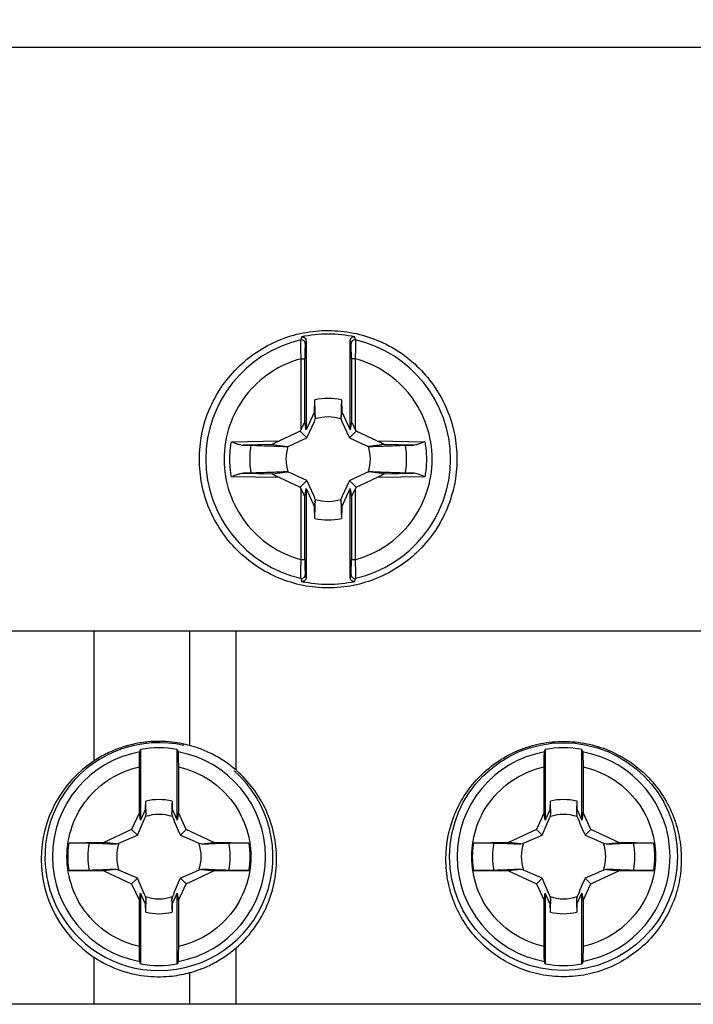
# Model space of a CAD drawing. Header units: inches. Extents: x 0.5 to 21.5, y 0.5 to 16.5.
# Tile 5 of 11: x 5.4 to 6.1, y 6.2 to 7.2. Entities that reach past the tile are written whole.
import ezdxf

# ---------------------------------------------------------------- set-up
doc = ezdxf.new("R2010")
doc.units = ezdxf.units.IN
doc.header["$LTSCALE"] = 2
doc.header["$MEASUREMENT"] = 0
doc.layers.add('DIMENSIONS', color=140, linetype='Continuous', lineweight=25)
doc.styles.add('SLDTEXTSTYLE0', font='TXT', dxfattribs={"width": 0.7})
doc.dimstyles.new('SLDDIMSTYLE1', dxfattribs={"dimtxt": 0.169922, "dimasz": 0.26, "dimexe": 0, "dimexo": 0.0625, "dimgap": 0.04248, "dimtad": 0, "dimtih": 1, "dimtoh": 1, "dimrnd": 1e-09, "dimzin": 12, "dimdsep": 46, "dimtxsty": 'SLDTEXTSTYLE0', "dimsah": 1, "dimcen": 0.09, "dimadec": 0, "dimazin": 3, "dimtfac": 1, "dimtmove": 0, "dimatfit": 0, "dimfxl": 0, "dimfrac": 2, "dimtolj": 1, "dimtzin": 12, "dimarcsym": 0})

# ---------------------------------------------------------------- blocks, each defined once
blk = doc.blocks.new('_D_1')
at = {"layer": 'DIMENSIONS'}
for p, q in [((4.8654, 7.318), (4.8654, 8.5774)), ((6.6292, 7.318), (6.6292, 8.5774)), ((4.8654, 8.3274), (4.3654, 8.3274)), ((5.5206, 8.3274), (5.4635, 8.3274)), ((5.4635, 8.3274), (5.4635, 8.0573)), ((6.0255, 8.3274), (6.0826, 8.3274)), ((6.0826, 8.3274), (6.0826, 8.0573)), ((6.6292, 8.3274), (7.1292, 8.3274)), ((5.4635, 8.0573), (5.5206, 8.0573)), ((6.0826, 8.0573), (6.0255, 8.0573))]:
    blk.add_line(p, q, dxfattribs=at)
for points in [[(4.8654, 8.3274), (4.6054, 8.3674), (4.6054, 8.2874)], [(6.6292, 8.3274), (6.8892, 8.2874), (6.8892, 8.3674)]]:
    blk.add_solid(points, dxfattribs=at)
at = {"layer": 'DIMENSIONS', "char_height": 0.16667, "attachment_point": 1, "style": 'SLDTEXTSTYLE0'}
for s, insert in [('1.76', (5.5206, 8.5803)), ('44.8', (5.5206, 8.2722))]:
    blk.add_mtext(s, dxfattribs=dict(at, insert=insert))

msp = doc.modelspace()

# ---------------------------------------------------------------- linework, layer by layer
for p, q in [((6.6292, 7.218), (4.8654, 7.218)), ((5.6882, 6.904), (5.6882, 6.8084)), ((5.7355, 6.8084), (5.7355, 6.904)), ((5.6831, 6.8095), (5.6831, 6.8846)), ((5.687, 6.817), (5.687, 6.8846)), ((5.7407, 6.8846), (5.7367, 6.8846)), ((5.7367, 6.8846), (5.7367, 6.817)), ((5.7407, 6.8846), (5.7407, 6.8095)), ((5.6974, 6.8279), (5.6976, 6.8405)), ((5.7261, 6.8405), (5.7264, 6.8279)), ((5.6974, 6.8279), (5.6882, 6.8084)), ((5.6983, 6.8206), (5.6974, 6.8279)), ((5.7264, 6.8279), (5.7255, 6.8206)), ((5.7264, 6.8279), (5.7355, 6.8084)), ((5.6882, 6.8084), (5.687, 6.817)), ((5.6889, 6.8), (5.6971, 6.8175)), ((5.6971, 6.8175), (5.6981, 6.8201)), ((5.6981, 6.8201), (5.6983, 6.8206)), ((5.7255, 6.8206), (5.7256, 6.8201)), ((5.7256, 6.8201), (5.7267, 6.8175)), ((5.7267, 6.8175), (5.7348, 6.8)), ((5.7367, 6.817), (5.7355, 6.8084)), ((5.6819, 6.807), (5.6598, 6.7967)), ((5.6714, 6.7918), (5.6889, 6.8)), ((5.6831, 6.8095), (5.6819, 6.807)), ((5.6819, 6.807), (5.6889, 6.8)), ((5.7418, 6.807), (5.7348, 6.8)), ((5.7348, 6.8), (5.7523, 6.7918)), ((5.7418, 6.807), (5.7407, 6.8095)), ((5.7639, 6.7967), (5.7418, 6.807)), ((5.6084, 6.7958), (5.6598, 6.7967)), ((5.652, 6.7926), (5.6208, 6.7921)), ((5.652, 6.7926), (5.6684, 6.7907)), ((5.6684, 6.7907), (5.6688, 6.7908)), ((5.6688, 6.7908), (5.6714, 6.7918)), ((5.7523, 6.7918), (5.7549, 6.7908)), ((5.7549, 6.7908), (5.7554, 6.7907)), ((5.7717, 6.7926), (5.7554, 6.7907)), ((5.7639, 6.7967), (5.8154, 6.7958)), ((5.8029, 6.7921), (5.7717, 6.7926)), ((5.6598, 6.7574), (5.6084, 6.7583)), ((5.6208, 6.762), (5.652, 6.7615)), ((5.652, 6.7615), (5.6684, 6.7635)), ((5.6688, 6.7633), (5.6684, 6.7635)), ((5.6714, 6.7623), (5.6688, 6.7633)), ((5.6889, 6.7541), (5.6714, 6.7623)), ((5.7348, 6.7541), (5.7523, 6.7623)), ((5.7549, 6.7633), (5.7523, 6.7623)), ((5.7554, 6.7635), (5.7549, 6.7633)), ((5.7717, 6.7615), (5.7554, 6.7635)), ((5.8154, 6.7583), (5.7639, 6.7574)), ((5.7717, 6.7615), (5.8029, 6.762)), ((5.6598, 6.7574), (5.6819, 6.7471)), ((5.6819, 6.7471), (5.6889, 6.7541)), ((5.6819, 6.7471), (5.6831, 6.7447)), ((5.6971, 6.7366), (5.6889, 6.7541)), ((5.7348, 6.7541), (5.7267, 6.7366)), ((5.7418, 6.7471), (5.7348, 6.7541)), ((5.7407, 6.7447), (5.7418, 6.7471)), ((5.7418, 6.7471), (5.7639, 6.7574)), ((5.6831, 6.6695), (5.6831, 6.7447)), ((5.687, 6.7371), (5.6882, 6.7458)), ((5.687, 6.6695), (5.687, 6.7371)), ((5.6882, 6.7458), (5.6974, 6.7262)), ((5.6882, 6.7458), (5.6882, 6.6501)), ((5.6981, 6.734), (5.6971, 6.7366)), ((5.7267, 6.7366), (5.7256, 6.734)), ((5.7264, 6.7262), (5.7355, 6.7458)), ((5.7355, 6.7458), (5.7367, 6.7371)), ((5.7355, 6.6501), (5.7355, 6.7458)), ((5.7367, 6.7371), (5.7367, 6.6695)), ((5.7407, 6.7447), (5.7407, 6.6695)), ((5.6974, 6.7262), (5.6983, 6.7336)), ((5.6976, 6.7136), (5.6974, 6.7262)), ((5.6983, 6.7336), (5.6981, 6.734)), ((5.7256, 6.734), (5.7255, 6.7336)), ((5.7264, 6.7262), (5.7255, 6.7336)), ((5.7264, 6.7262), (5.7261, 6.7136)), ((5.6831, 6.6695), (5.687, 6.6695)), ((5.7367, 6.6695), (5.7407, 6.6695)), ((5.6882, 6.6501), (5.6874, 6.6533)), ((5.4615, 6.593), (4.9875, 6.593)), ((5.4615, 6.4541), (5.4615, 6.593)), ((5.5638, 6.593), (5.4615, 6.593)), ((5.5638, 6.4705), (5.5638, 6.593)), ((5.6134, 6.593), (5.5638, 6.593)), ((5.6134, 6.444), (5.6134, 6.593)), ((6.6292, 6.593), (5.6134, 6.593)), ((5.5111, 6.4663), (5.5111, 6.3907)), ((5.5504, 6.3907), (5.5504, 6.4663)), ((5.9441, 6.4663), (5.9441, 6.3907)), ((5.9835, 6.3907), (5.9835, 6.4663)), ((5.5099, 6.3986), (5.5099, 6.4476)), ((5.5516, 6.4476), (5.5516, 6.3986)), ((5.943, 6.3986), (5.943, 6.4476)), ((5.9847, 6.4476), (5.9847, 6.3986)), ((5.5165, 6.4023), (5.5166, 6.4109)), ((5.5449, 6.4109), (5.545, 6.4023)), ((5.9496, 6.4023), (5.9497, 6.4109)), ((5.978, 6.4109), (5.9781, 6.4023)), ((5.5165, 6.4023), (5.5111, 6.3907)), ((5.5171, 6.3972), (5.5165, 6.4023)), ((5.545, 6.4023), (5.5444, 6.3972)), ((5.545, 6.4023), (5.5504, 6.3907)), ((5.9496, 6.4023), (5.9441, 6.3907)), ((5.9502, 6.3972), (5.9496, 6.4023)), ((5.9781, 6.4023), (5.9775, 6.3972)), ((5.9781, 6.4023), (5.9835, 6.3907)), ((5.5099, 6.3986), (5.5016, 6.3806)), ((5.5111, 6.3907), (5.5099, 6.3986)), ((5.5516, 6.3986), (5.5504, 6.3907)), ((5.5599, 6.3806), (5.5516, 6.3986)), ((5.943, 6.3986), (5.9347, 6.3806)), ((5.9441, 6.3907), (5.943, 6.3986)), ((5.9847, 6.3986), (5.9835, 6.3907)), ((5.993, 6.3806), (5.9847, 6.3986)), ((5.5016, 6.3806), (5.4718, 6.3667)), ((5.5078, 6.3744), (5.5016, 6.3806)), ((5.5537, 6.3744), (5.5599, 6.3806)), ((5.5897, 6.3667), (5.5599, 6.3806)), ((5.9347, 6.3806), (5.9049, 6.3667)), ((5.9409, 6.3744), (5.9347, 6.3806)), ((5.9868, 6.3744), (5.993, 6.3806)), ((6.0228, 6.3667), (5.993, 6.3806)), ((5.4718, 6.3667), (5.4346, 6.3661)), ((5.4851, 6.3651), (5.4718, 6.3667)), ((5.5765, 6.3651), (5.5897, 6.3667)), ((5.627, 6.3661), (5.5897, 6.3667)), ((5.9049, 6.3667), (5.8676, 6.3661)), ((5.9181, 6.3651), (5.9049, 6.3667)), ((6.0095, 6.3651), (6.0228, 6.3667)), ((6.06, 6.3661), (6.0228, 6.3667)), ((5.4346, 6.3368), (5.4718, 6.3362)), ((5.4851, 6.3378), (5.4718, 6.3362)), ((5.4718, 6.3362), (5.5016, 6.3223)), ((5.5599, 6.3223), (5.5897, 6.3362)), ((5.5765, 6.3378), (5.5897, 6.3362)), ((5.5897, 6.3362), (5.627, 6.3368)), ((5.8676, 6.3368), (5.9049, 6.3362)), ((5.9181, 6.3378), (5.9049, 6.3362)), ((5.9049, 6.3362), (5.9347, 6.3223)), ((5.993, 6.3223), (6.0228, 6.3362)), ((6.0095, 6.3378), (6.0228, 6.3362)), ((6.0228, 6.3362), (6.06, 6.3368)), ((5.5078, 6.3285), (5.5016, 6.3223)), ((5.5537, 6.3285), (5.5599, 6.3223)), ((5.9409, 6.3285), (5.9347, 6.3223)), ((5.9868, 6.3285), (5.993, 6.3223)), ((5.5016, 6.3223), (5.5099, 6.3044)), ((5.5516, 6.3044), (5.5599, 6.3223)), ((5.9347, 6.3223), (5.943, 6.3044)), ((5.9847, 6.3044), (5.993, 6.3223)), ((5.5099, 6.3044), (5.5111, 6.3123)), ((5.5099, 6.2554), (5.5099, 6.3044)), ((5.5111, 6.3123), (5.5111, 6.2366)), ((5.5165, 6.3007), (5.5111, 6.3123)), ((5.5165, 6.3007), (5.5171, 6.3058)), ((5.5444, 6.3058), (5.545, 6.3007)), ((5.545, 6.3007), (5.5504, 6.3123)), ((5.5504, 6.2366), (5.5504, 6.3123)), ((5.5504, 6.3123), (5.5516, 6.3044)), ((5.5516, 6.3044), (5.5516, 6.2554)), ((5.943, 6.3044), (5.9441, 6.3123)), ((5.943, 6.2554), (5.943, 6.3044)), ((5.9441, 6.3123), (5.9441, 6.2366)), ((5.9496, 6.3007), (5.9441, 6.3123)), ((5.9496, 6.3007), (5.9502, 6.3058)), ((5.9775, 6.3058), (5.9781, 6.3007)), ((5.9781, 6.3007), (5.9835, 6.3123)), ((5.9835, 6.2366), (5.9835, 6.3123)), ((5.9835, 6.3123), (5.9847, 6.3044)), ((5.9847, 6.3044), (5.9847, 6.2554)), ((5.5166, 6.292), (5.5165, 6.3007)), ((5.545, 6.3007), (5.5449, 6.292)), ((5.9497, 6.292), (5.9496, 6.3007)), ((5.9781, 6.3007), (5.978, 6.292)), ((5.6134, 6.1934), (5.6134, 6.2538)), ((5.4615, 6.1934), (5.4615, 6.2437)), ((5.5638, 6.1934), (5.5638, 6.2273)), ((6.6292, 6.1934), (4.8654, 6.1934))]:
    msp.add_line(p, q)
msp.add_circle((5.9638, 6.3515), 0.122)
for centre, radius, start, end in [((5.7119, 6.7771), 0.1339, 77.7578, 102.2422), ((5.7119, 6.7771), 0.1309, 102.9289, 257.0711), ((5.6834, 6.9008), 0.00394, 0.3146, 102.7726), ((5.7119, 6.7771), 0.1309, 282.9289, 77.0711), ((5.7119, 6.7771), 0.065, 77.3241, 102.6759), ((5.7119, 6.7771), 0.0452, 72.3083, 107.6917), ((5.7119, 6.7771), 0.084, 169.7637, 190.2363), ((5.7119, 6.7771), 0.0452, 162.3083, 197.6917), ((5.7119, 6.7771), 0.0452, 342.3083, 17.6917), ((5.7119, 6.7771), 0.084, 349.7637, 10.2363), ((5.7119, 6.7771), 0.0452, 252.3083, 287.6917), ((5.7119, 6.7771), 0.065, 257.3241, 282.6759), ((5.7119, 6.7771), 0.1339, 257.7578, 282.2422), ((5.5308, 6.3515), 0.122, 77.3839, 270), ((5.5308, 6.3515), 0.114, 100.3298, 259.6702), ((5.5308, 6.3515), 0.1165, 80.2751, 99.7249), ((5.5308, 6.3515), 0.114, 280.3298, 79.6702), ((5.9638, 6.3515), 0.114, 100.3298, 259.6702), ((5.9638, 6.3515), 0.1165, 80.2751, 99.7249), ((5.9638, 6.3515), 0.114, 280.3298, 79.6702), ((5.5308, 6.3489), 0.126, 123.367, 236.633), ((5.5308, 6.3515), 0.122, 270, 48.8015), ((5.5308, 6.3515), 0.0611, 76.6221, 103.3779), ((5.9638, 6.3515), 0.0611, 76.6221, 103.3779), ((5.5308, 6.3515), 0.0452, 71.3185, 108.6815), ((5.9638, 6.3515), 0.0452, 71.3185, 108.6815), ((5.5308, 6.3515), 0.0762, 168.9027, 191.0973), ((5.5308, 6.3515), 0.0452, 161.3185, 198.6815), ((5.5308, 6.3515), 0.0452, 341.3185, 18.6815), ((5.5308, 6.3515), 0.0762, 348.9027, 11.0973), ((5.9638, 6.3515), 0.0762, 168.9027, 191.0973), ((5.9638, 6.3515), 0.0452, 161.3185, 198.6815), ((5.9638, 6.3515), 0.0452, 341.3185, 18.6815), ((5.9638, 6.3515), 0.0762, 348.9027, 11.0973), ((5.5308, 6.3515), 0.0452, 251.3185, 288.6815), ((5.9638, 6.3515), 0.0452, 251.3185, 288.6815), ((5.5308, 6.3515), 0.0611, 256.6221, 283.3779), ((5.9638, 6.3515), 0.0611, 256.6221, 283.3779), ((5.5308, 6.3515), 0.1165, 260.2751, 279.7249), ((5.9638, 6.3515), 0.1165, 260.2751, 279.7249)]:
    msp.add_arc(centre, radius, start, end)
for points, knots in [([(5.5741, 6.7771), (5.5741, 6.768), (5.575, 6.759), (5.5785, 6.7414), (5.5811, 6.7326), (5.588, 6.716), (5.5923, 6.708), (5.6023, 6.6931), (5.6081, 6.686), (5.6208, 6.6733), (5.6277, 6.6676), (5.6428, 6.6575), (5.6508, 6.6532), (5.6674, 6.6463), (5.6761, 6.6437), (5.6939, 6.6401), (5.7028, 6.6393), (5.7208, 6.6393), (5.7299, 6.6401), (5.7476, 6.6437), (5.7562, 6.6463), (5.7728, 6.6532), (5.7809, 6.6575), (5.7959, 6.6674), (5.8028, 6.6731), (5.8157, 6.686), (5.8214, 6.693), (5.8314, 6.7079), (5.8357, 6.7159), (5.8426, 6.7326), (5.8452, 6.7412), (5.8488, 6.7589), (5.8497, 6.768), (5.8497, 6.786), (5.8488, 6.7949), (5.8453, 6.8127), (5.8426, 6.8214), (5.8358, 6.838), (5.8315, 6.846), (5.8214, 6.8611), (5.8157, 6.868), (5.803, 6.8808), (5.796, 6.8866), (5.781, 6.8966), (5.7731, 6.9008), (5.7564, 6.9078), (5.7476, 6.9104), (5.73, 6.9139), (5.7211, 6.9148), (5.7029, 6.9149), (5.6939, 6.914), (5.6763, 6.9105), (5.6676, 6.9079), (5.6509, 6.9009), (5.6429, 6.8967), (5.628, 6.8867), (5.6209, 6.8809), (5.6081, 6.8682), (5.6024, 6.8613), (5.5924, 6.8463), (5.5881, 6.8382), (5.5777, 6.8134), (5.5741, 6.7953), (5.5741, 6.7771)], [0, 0, 0, 0, 0.03125, 0.03125, 0.0625, 0.0625, 0.09375, 0.09375, 0.125, 0.125, 0.15625, 0.15625, 0.1875, 0.1875, 0.21875, 0.21875, 0.25, 0.25, 0.28125, 0.28125, 0.3125, 0.3125, 0.34375, 0.34375, 0.375, 0.375, 0.40625, 0.40625, 0.4375, 0.4375, 0.46875, 0.46875, 0.5, 0.5, 0.53125, 0.53125, 0.5625, 0.5625, 0.59375, 0.59375, 0.625, 0.625, 0.65625, 0.65625, 0.6875, 0.6875, 0.71875, 0.71875, 0.75, 0.75, 0.78125, 0.78125, 0.8125, 0.8125, 0.84375, 0.84375, 0.875, 0.875, 0.90625, 0.90625, 0.9375, 0.9375, 1, 1, 1, 1]), ([(5.6835, 6.9079), (5.6839, 6.9079), (5.6846, 6.908), (5.6858, 6.9077), (5.687, 6.907), (5.6881, 6.9058), (5.6882, 6.9046), (5.6882, 6.904)], [0, 0, 0, 0, 0.1688446, 0.3303, 0.5002529, 0.7489473, 1, 1, 1, 1]), ([(5.7355, 6.904), (5.7355, 6.9044), (5.7356, 6.9052), (5.7361, 6.9063), (5.737, 6.9073), (5.7385, 6.9081), (5.7397, 6.9079), (5.7402, 6.9079)], [0, 0, 0, 0, 0.169739, 0.331886, 0.502283, 0.750224, 1, 1, 1, 1]), ([(5.6831, 6.8846), (5.683, 6.8856), (5.6829, 6.8874), (5.6828, 6.89), (5.6827, 6.8925), (5.6826, 6.8947), (5.6826, 6.8966), (5.6825, 6.899), (5.6825, 6.9016), (5.6825, 6.9039), (5.6825, 6.9044), (5.6826, 6.9047)], [0, 0, 0, 0, 0.09596, 0.187356, 0.274166, 0.356372, 0.433963, 0.506932, 0.675033, 0.839314, 1, 1, 1, 1]), ([(5.6874, 6.9009), (5.6873, 6.9005), (5.6872, 6.8985), (5.687, 6.8926), (5.687, 6.8886), (5.687, 6.8846)], [0, 0, 0, 0, 0.5, 0.5, 1, 1, 1, 1]), ([(5.7412, 6.9047), (5.7402, 6.9049), (5.7388, 6.9047), (5.7368, 6.9031), (5.7364, 6.9019), (5.7364, 6.9009)], [0, 0, 0, 0, 0.5, 0.5, 1, 1, 1, 1]), ([(5.7367, 6.8846), (5.7367, 6.8886), (5.7367, 6.8925), (5.7366, 6.8985), (5.7365, 6.9005), (5.7364, 6.9009)], [0, 0, 0, 0, 0.5, 0.5, 1, 1, 1, 1]), ([(5.7412, 6.9047), (5.7412, 6.9046), (5.7412, 6.9043), (5.7412, 6.9035), (5.7412, 6.9022), (5.7412, 6.9006), (5.7412, 6.8987), (5.7411, 6.8957), (5.741, 6.891), (5.7408, 6.8869), (5.7407, 6.8846)], [0, 0, 0, 0, 0.092628, 0.186629, 0.282058, 0.378958, 0.477366, 0.577304, 0.771953, 1, 1, 1, 1]), ([(5.6831, 6.8846), (5.6594, 6.8783), (5.6385, 6.8643), (5.6086, 6.8254), (5.6005, 6.8016), (5.6005, 6.7525), (5.6086, 6.7287), (5.6385, 6.6898), (5.6594, 6.6758), (5.6831, 6.6695)], [0, 0, 0, 0, 0.25, 0.25, 0.5, 0.5, 0.75, 0.75, 1, 1, 1, 1]), ([(5.6831, 6.8846), (5.6841, 6.8846), (5.6851, 6.8846), (5.6865, 6.8846), (5.687, 6.8846), (5.687, 6.8846)], [0, 0, 0, 0, 0.5, 0.5, 1, 1, 1, 1]), ([(5.7407, 6.6695), (5.7643, 6.6758), (5.7853, 6.6898), (5.8151, 6.7287), (5.8232, 6.7525), (5.8232, 6.8016), (5.8151, 6.8254), (5.7853, 6.8643), (5.7643, 6.8783), (5.7407, 6.8846)], [0, 0, 0, 0, 0.25, 0.25, 0.5, 0.5, 0.75, 0.75, 1, 1, 1, 1]), ([(5.6983, 6.8206), (5.6982, 6.8236), (5.6979, 6.8303), (5.6977, 6.8369), (5.6976, 6.8405)], [0, 0, 0, 0, 0.453681, 1, 1, 1, 1]), ([(5.7261, 6.8405), (5.726, 6.8369), (5.7258, 6.8303), (5.7256, 6.8236), (5.7255, 6.8206)], [0, 0, 0, 0, 0.546319, 1, 1, 1, 1]), ([(5.687, 6.817), (5.687, 6.817), (5.6869, 6.817), (5.6867, 6.8166), (5.6863, 6.816), (5.6859, 6.8153), (5.6853, 6.814), (5.6843, 6.812), (5.6835, 6.8104), (5.6831, 6.8095)], [0, 0, 0, 0, 0.075099, 0.155952, 0.254285, 0.342978, 0.448501, 0.707185, 1, 1, 1, 1]), ([(5.7407, 6.8095), (5.7402, 6.8103), (5.7394, 6.812), (5.7385, 6.814), (5.7378, 6.8154), (5.7373, 6.8163), (5.7369, 6.817), (5.7368, 6.817), (5.7367, 6.817)], [0, 0, 0, 0, 0.291316, 0.552085, 0.672511, 0.776751, 0.897593, 1, 1, 1, 1]), ([(5.6084, 6.7583), (5.608, 6.7604), (5.6074, 6.7645), (5.6068, 6.7708), (5.6066, 6.7771), (5.6068, 6.7833), (5.6074, 6.7896), (5.608, 6.7937), (5.6084, 6.7958)], [0, 0, 0, 0, 0.167668, 0.334135, 0.5, 0.665865, 0.832332, 1, 1, 1, 1]), ([(5.6084, 6.7958), (5.6094, 6.7954), (5.6111, 6.7947), (5.6135, 6.7938), (5.6158, 6.793), (5.6183, 6.7923), (5.62, 6.7921), (5.6208, 6.7921)], [0, 0, 0, 0, 0.229986, 0.414195, 0.552624, 0.795961, 1, 1, 1, 1]), ([(5.6208, 6.7921), (5.6217, 6.7921), (5.6234, 6.7921), (5.6257, 6.7921), (5.6277, 6.792), (5.6287, 6.792), (5.6292, 6.792)], [0, 0, 0, 0, 0.253158, 0.501182, 0.748606, 1, 1, 1, 1]), ([(5.6292, 6.792), (5.6367, 6.7917), (5.6496, 6.7913), (5.6628, 6.7908), (5.6684, 6.7907)], [0, 0, 0, 0, 0.577275, 1, 1, 1, 1]), ([(5.6598, 6.7967), (5.6589, 6.7963), (5.6572, 6.7954), (5.6551, 6.7944), (5.6537, 6.7937), (5.6528, 6.7932), (5.652, 6.7928), (5.652, 6.7927), (5.652, 6.7926)], [0, 0, 0, 0, 0.292044, 0.553515, 0.674672, 0.778889, 0.899616, 1, 1, 1, 1]), ([(5.7554, 6.7907), (5.7609, 6.7908), (5.7741, 6.7913), (5.7871, 6.7917), (5.7946, 6.792)], [0, 0, 0, 0, 0.422725, 1, 1, 1, 1]), ([(5.7717, 6.7926), (5.7717, 6.7927), (5.7718, 6.7927), (5.7713, 6.793), (5.7707, 6.7933), (5.7699, 6.7938), (5.7686, 6.7944), (5.7666, 6.7954), (5.7648, 6.7963), (5.7639, 6.7967)], [0, 0, 0, 0, 0.073525, 0.153517, 0.252201, 0.340961, 0.447114, 0.706474, 1, 1, 1, 1]), ([(5.7946, 6.792), (5.7951, 6.792), (5.7961, 6.792), (5.798, 6.7921), (5.8003, 6.7921), (5.802, 6.7921), (5.8029, 6.7921)], [0, 0, 0, 0, 0.251394, 0.498818, 0.746842, 1, 1, 1, 1]), ([(5.8154, 6.7958), (5.8144, 6.7954), (5.8127, 6.7947), (5.8106, 6.7939), (5.8083, 6.7931), (5.8058, 6.7923), (5.8038, 6.7922), (5.8029, 6.7921)], [0, 0, 0, 0, 0.225319, 0.39002, 0.494263, 0.774846, 1, 1, 1, 1]), ([(5.8154, 6.7958), (5.8157, 6.7937), (5.8164, 6.7896), (5.8169, 6.7833), (5.8171, 6.7771), (5.8169, 6.7708), (5.8164, 6.7645), (5.8157, 6.7604), (5.8154, 6.7583)], [0, 0, 0, 0, 0.167668, 0.334135, 0.5, 0.665865, 0.832332, 1, 1, 1, 1]), ([(5.6084, 6.7583), (5.6093, 6.7587), (5.611, 6.7594), (5.6131, 6.7602), (5.6154, 6.761), (5.6179, 6.7618), (5.6199, 6.762), (5.6208, 6.762)], [0, 0, 0, 0, 0.225319, 0.39002, 0.494263, 0.774846, 1, 1, 1, 1]), ([(5.6292, 6.7621), (5.6287, 6.7621), (5.6277, 6.7621), (5.6257, 6.762), (5.6234, 6.762), (5.6217, 6.762), (5.6208, 6.762)], [0, 0, 0, 0, 0.251394, 0.498818, 0.746842, 1, 1, 1, 1]), ([(5.6684, 6.7635), (5.6628, 6.7633), (5.6496, 6.7628), (5.6367, 6.7624), (5.6292, 6.7621)], [0, 0, 0, 0, 0.422725, 1, 1, 1, 1]), ([(5.652, 6.7615), (5.652, 6.7615), (5.652, 6.7614), (5.6524, 6.7611), (5.653, 6.7608), (5.6538, 6.7603), (5.6551, 6.7597), (5.6572, 6.7587), (5.6589, 6.7578), (5.6598, 6.7574)], [0, 0, 0, 0, 0.073525, 0.153517, 0.252201, 0.340961, 0.447114, 0.706474, 1, 1, 1, 1]), ([(5.7946, 6.7621), (5.7871, 6.7624), (5.7741, 6.7628), (5.7609, 6.7633), (5.7554, 6.7635)], [0, 0, 0, 0, 0.577275, 1, 1, 1, 1]), ([(5.7639, 6.7574), (5.7648, 6.7578), (5.7666, 6.7587), (5.7686, 6.7597), (5.77, 6.7604), (5.7709, 6.7609), (5.7717, 6.7614), (5.7717, 6.7614), (5.7717, 6.7615)], [0, 0, 0, 0, 0.292044, 0.553515, 0.674672, 0.778889, 0.899616, 1, 1, 1, 1]), ([(5.8029, 6.762), (5.802, 6.762), (5.8003, 6.762), (5.798, 6.762), (5.7961, 6.7621), (5.7951, 6.7621), (5.7946, 6.7621)], [0, 0, 0, 0, 0.253158, 0.501182, 0.748606, 1, 1, 1, 1]), ([(5.8154, 6.7583), (5.8144, 6.7587), (5.8126, 6.7594), (5.8103, 6.7604), (5.8079, 6.7612), (5.8055, 6.7619), (5.8037, 6.762), (5.8029, 6.762)], [0, 0, 0, 0, 0.229986, 0.414195, 0.552624, 0.795961, 1, 1, 1, 1]), ([(5.6831, 6.7447), (5.6835, 6.7438), (5.6843, 6.7421), (5.6853, 6.7401), (5.686, 6.7387), (5.6864, 6.7379), (5.6869, 6.7371), (5.687, 6.7371), (5.687, 6.7371)], [0, 0, 0, 0, 0.291316, 0.552085, 0.672511, 0.776751, 0.897593, 1, 1, 1, 1]), ([(5.7367, 6.7371), (5.7368, 6.7371), (5.7368, 6.7371), (5.7371, 6.7375), (5.7374, 6.7381), (5.7378, 6.7388), (5.7385, 6.7401), (5.7394, 6.7421), (5.7402, 6.7438), (5.7407, 6.7447)], [0, 0, 0, 0, 0.075099, 0.155952, 0.254285, 0.342978, 0.448501, 0.707185, 1, 1, 1, 1]), ([(5.6976, 6.7136), (5.6977, 6.7172), (5.6979, 6.7238), (5.6982, 6.7305), (5.6983, 6.7336)], [0, 0, 0, 0, 0.546319, 1, 1, 1, 1]), ([(5.7255, 6.7336), (5.7256, 6.7305), (5.7258, 6.7238), (5.726, 6.7172), (5.7261, 6.7136)], [0, 0, 0, 0, 0.453681, 1, 1, 1, 1]), ([(5.6826, 6.6494), (5.6826, 6.6496), (5.6825, 6.6498), (5.6825, 6.6507), (5.6825, 6.6519), (5.6825, 6.6535), (5.6825, 6.6554), (5.6826, 6.6584), (5.6828, 6.6631), (5.683, 6.6673), (5.6831, 6.6695)], [0, 0, 0, 0, 0.092628, 0.186629, 0.282058, 0.378958, 0.477366, 0.577304, 0.771953, 1, 1, 1, 1]), ([(5.687, 6.6695), (5.687, 6.6655), (5.687, 6.6616), (5.6872, 6.6556), (5.6873, 6.6536), (5.6874, 6.6533)], [0, 0, 0, 0, 0.5, 0.5, 1, 1, 1, 1]), ([(5.7364, 6.6533), (5.7365, 6.6536), (5.7366, 6.6556), (5.7367, 6.6616), (5.7367, 6.6655), (5.7367, 6.6695)], [0, 0, 0, 0, 0.5, 0.5, 1, 1, 1, 1]), ([(5.7407, 6.6695), (5.7407, 6.6686), (5.7408, 6.6667), (5.7409, 6.6641), (5.741, 6.6618), (5.7411, 6.6596), (5.7412, 6.6567), (5.7412, 6.6534), (5.7412, 6.6504), (5.7412, 6.6498), (5.7412, 6.6494)], [0, 0, 0, 0, 0.0955794, 0.1858051, 0.2706535, 0.3501055, 0.424148, 0.6219586, 0.8138036, 1, 1, 1, 1]), ([(5.6826, 6.6494), (5.6836, 6.6492), (5.6849, 6.6494), (5.6869, 6.651), (5.6874, 6.6522), (5.6874, 6.6533)], [0, 0, 0, 0, 0.5, 0.5, 1, 1, 1, 1]), ([(5.7364, 6.6533), (5.7364, 6.6522), (5.7368, 6.651), (5.7388, 6.6494), (5.7402, 6.6492), (5.7412, 6.6494)], [0, 0, 0, 0, 0.5, 0.5, 1, 1, 1, 1]), ([(5.6882, 6.6501), (5.6882, 6.6497), (5.6882, 6.6489), (5.6876, 6.6478), (5.6867, 6.6469), (5.6853, 6.6461), (5.6841, 6.6462), (5.6835, 6.6462)], [0, 0, 0, 0, 0.169739, 0.331886, 0.502283, 0.750224, 1, 1, 1, 1]), ([(5.7402, 6.6462), (5.7399, 6.6462), (5.7391, 6.6461), (5.7379, 6.6464), (5.7368, 6.6471), (5.7357, 6.6483), (5.7356, 6.6495), (5.7355, 6.6501)], [0, 0, 0, 0, 0.168632, 0.329921, 0.499692, 0.748645, 1, 1, 1, 1]), ([(5.5638, 6.4705), (5.5585, 6.4719), (5.5521, 6.4733), (5.5407, 6.4746), (5.5366, 6.4748), (5.5281, 6.4749), (5.5237, 6.4748), (5.5145, 6.4739), (5.5096, 6.4732), (5.4998, 6.4711), (5.4949, 6.4698), (5.4852, 6.4665), (5.4802, 6.4644), (5.4706, 6.4597), (5.466, 6.4571), (5.4615, 6.4541)], [0, 0, 0, 0, 0.25, 0.25, 0.375, 0.375, 0.5, 0.5, 0.625, 0.625, 0.75, 0.75, 0.875, 0.875, 1, 1, 1, 1]), ([(5.8379, 6.3489), (5.8379, 6.3406), (5.8387, 6.3324), (5.8419, 6.3163), (5.8443, 6.3083), (5.8506, 6.293), (5.8545, 6.2858), (5.8636, 6.2721), (5.869, 6.2656), (5.8806, 6.254), (5.887, 6.2488), (5.9007, 6.2396), (5.9081, 6.2356), (5.9232, 6.2294), (5.9312, 6.2269), (5.9474, 6.2237), (5.9556, 6.2229), (5.972, 6.2229), (5.9804, 6.2237), (5.9965, 6.227), (6.0044, 6.2293), (6.0196, 6.2356), (6.027, 6.2396), (6.0406, 6.2487), (6.047, 6.2539), (6.0587, 6.2656), (6.064, 6.272), (6.0731, 6.2857), (6.077, 6.293), (6.0834, 6.3083), (6.0858, 6.3161), (6.089, 6.3323), (6.0898, 6.3406), (6.0898, 6.3571), (6.089, 6.3653), (6.0858, 6.3815), (6.0834, 6.3895), (6.0771, 6.4046), (6.0732, 6.412), (6.064, 6.4258), (6.0588, 6.4321), (6.0472, 6.4437), (6.0407, 6.449), (6.027, 6.4582), (6.0198, 6.4621), (6.0046, 6.4684), (5.9966, 6.4708), (5.9805, 6.4741), (5.9723, 6.4749), (5.9557, 6.4749), (5.9475, 6.4741), (5.9314, 6.4709), (5.9234, 6.4685), (5.9081, 6.4622), (5.9009, 6.4583), (5.8872, 6.4492), (5.8807, 6.4439), (5.869, 6.4323), (5.8638, 6.4259), (5.8546, 6.4122), (5.8507, 6.4048), (5.8412, 6.3821), (5.8379, 6.3656), (5.8379, 6.3489)], [0, 0, 0, 0, 0.03125, 0.03125, 0.0625, 0.0625, 0.09375, 0.09375, 0.125, 0.125, 0.15625, 0.15625, 0.1875, 0.1875, 0.21875, 0.21875, 0.25, 0.25, 0.28125, 0.28125, 0.3125, 0.3125, 0.34375, 0.34375, 0.375, 0.375, 0.40625, 0.40625, 0.4375, 0.4375, 0.46875, 0.46875, 0.5, 0.5, 0.53125, 0.53125, 0.5625, 0.5625, 0.59375, 0.59375, 0.625, 0.625, 0.65625, 0.65625, 0.6875, 0.6875, 0.71875, 0.71875, 0.75, 0.75, 0.78125, 0.78125, 0.8125, 0.8125, 0.84375, 0.84375, 0.875, 0.875, 0.90625, 0.90625, 0.9375, 0.9375, 1, 1, 1, 1]), ([(5.5099, 6.4476), (5.5099, 6.4515), (5.51, 6.4554), (5.5101, 6.4613), (5.5102, 6.4633), (5.5103, 6.4636)], [0, 0, 0, 0, 0.5, 0.5, 1, 1, 1, 1]), ([(5.5512, 6.4636), (5.5513, 6.4633), (5.5514, 6.4613), (5.5515, 6.4554), (5.5516, 6.4515), (5.5516, 6.4476)], [0, 0, 0, 0, 0.5, 0.5, 1, 1, 1, 1]), ([(5.6134, 6.444), (5.6092, 6.4477), (5.6048, 6.451), (5.5957, 6.457), (5.591, 6.4597), (5.5821, 6.4641), (5.5777, 6.4659), (5.57, 6.4687), (5.5666, 6.4697), (5.5638, 6.4705)], [0, 0, 0, 0, 0.25, 0.25, 0.5, 0.5, 0.75, 0.75, 1, 1, 1, 1]), ([(5.943, 6.4476), (5.943, 6.4515), (5.9431, 6.4554), (5.9432, 6.4613), (5.9433, 6.4633), (5.9434, 6.4636)], [0, 0, 0, 0, 0.5, 0.5, 1, 1, 1, 1]), ([(5.9843, 6.4636), (5.9844, 6.4633), (5.9845, 6.4613), (5.9846, 6.4554), (5.9847, 6.4515), (5.9847, 6.4476)], [0, 0, 0, 0, 0.5, 0.5, 1, 1, 1, 1]), ([(5.5099, 6.2554), (5.488, 6.2601), (5.4683, 6.2723), (5.4401, 6.3072), (5.4324, 6.329), (5.4324, 6.3739), (5.4401, 6.3957), (5.4683, 6.4307), (5.488, 6.4428), (5.5099, 6.4476)], [0, 0, 0, 0, 0.25, 0.25, 0.5, 0.5, 0.75, 0.75, 1, 1, 1, 1]), ([(5.5516, 6.4476), (5.5735, 6.4428), (5.5932, 6.4307), (5.6214, 6.3957), (5.6291, 6.3739), (5.6291, 6.329), (5.6214, 6.3072), (5.5932, 6.2723), (5.5735, 6.2601), (5.5516, 6.2554)], [0, 0, 0, 0, 0.25, 0.25, 0.5, 0.5, 0.75, 0.75, 1, 1, 1, 1]), ([(5.6134, 6.2538), (5.6203, 6.2598), (5.6263, 6.2663), (5.6371, 6.2807), (5.6417, 6.2886), (5.6491, 6.3049), (5.652, 6.3134), (5.6558, 6.331), (5.6567, 6.34), (5.6567, 6.3579), (5.6558, 6.3669), (5.6519, 6.3845), (5.6491, 6.393), (5.6417, 6.4093), (5.637, 6.4172), (5.6263, 6.4315), (5.6203, 6.438), (5.6134, 6.444)], [0, 0, 0, 0, 0.125, 0.125, 0.25, 0.25, 0.375, 0.375, 0.5, 0.5, 0.625, 0.625, 0.75, 0.75, 0.875, 0.875, 1, 1, 1, 1]), ([(5.943, 6.2554), (5.9211, 6.2601), (5.9014, 6.2723), (5.8732, 6.3072), (5.8655, 6.329), (5.8655, 6.3739), (5.8732, 6.3957), (5.9014, 6.4307), (5.9211, 6.4428), (5.943, 6.4476)], [0, 0, 0, 0, 0.25, 0.25, 0.5, 0.5, 0.75, 0.75, 1, 1, 1, 1]), ([(5.9847, 6.4476), (6.0066, 6.4428), (6.0263, 6.4307), (6.0545, 6.3957), (6.0622, 6.3739), (6.0622, 6.329), (6.0545, 6.3072), (6.0263, 6.2723), (6.0066, 6.2601), (5.9847, 6.2554)], [0, 0, 0, 0, 0.25, 0.25, 0.5, 0.5, 0.75, 0.75, 1, 1, 1, 1]), ([(5.4346, 6.3368), (5.4343, 6.3388), (5.4338, 6.3427), (5.4335, 6.3485), (5.4335, 6.3544), (5.4338, 6.3603), (5.4343, 6.3641), (5.4346, 6.3661)], [0, 0, 0, 0, 0.200734, 0.400367, 0.599633, 0.799266, 1, 1, 1, 1]), ([(5.4346, 6.3661), (5.439, 6.3662), (5.4434, 6.3662), (5.4509, 6.3662), (5.454, 6.3662), (5.456, 6.3661)], [0, 0, 0, 0, 0.5, 0.5, 1, 1, 1, 1]), ([(5.6055, 6.3661), (5.6075, 6.3662), (5.6106, 6.3662), (5.6181, 6.3662), (5.6225, 6.3662), (5.627, 6.3661)], [0, 0, 0, 0, 0.5, 0.5, 1, 1, 1, 1]), ([(5.627, 6.3661), (5.6272, 6.3641), (5.6277, 6.3603), (5.6281, 6.3544), (5.6281, 6.3485), (5.6277, 6.3427), (5.6272, 6.3388), (5.627, 6.3368)], [0, 0, 0, 0, 0.200734, 0.400367, 0.599633, 0.799266, 1, 1, 1, 1]), ([(5.8676, 6.3368), (5.8674, 6.3388), (5.8669, 6.3427), (5.8665, 6.3485), (5.8665, 6.3544), (5.8669, 6.3603), (5.8674, 6.3641), (5.8676, 6.3661)], [0, 0, 0, 0, 0.200734, 0.400367, 0.599633, 0.799266, 1, 1, 1, 1]), ([(5.8676, 6.3661), (5.8721, 6.3662), (5.8765, 6.3662), (5.884, 6.3662), (5.8871, 6.3662), (5.8891, 6.3661)], [0, 0, 0, 0, 0.5, 0.5, 1, 1, 1, 1]), ([(6.0386, 6.3661), (6.0406, 6.3662), (6.0437, 6.3662), (6.0512, 6.3662), (6.0556, 6.3662), (6.06, 6.3661)], [0, 0, 0, 0, 0.5, 0.5, 1, 1, 1, 1]), ([(6.06, 6.3661), (6.0603, 6.3641), (6.0608, 6.3603), (6.0611, 6.3544), (6.0611, 6.3485), (6.0608, 6.3427), (6.0603, 6.3388), (6.06, 6.3368)], [0, 0, 0, 0, 0.200734, 0.400367, 0.599633, 0.799266, 1, 1, 1, 1]), ([(5.456, 6.3368), (5.454, 6.3367), (5.4509, 6.3367), (5.4434, 6.3367), (5.439, 6.3368), (5.4346, 6.3368)], [0, 0, 0, 0, 0.5, 0.5, 1, 1, 1, 1]), ([(5.627, 6.3368), (5.6225, 6.3368), (5.6181, 6.3367), (5.6106, 6.3367), (5.6075, 6.3367), (5.6055, 6.3368)], [0, 0, 0, 0, 0.5, 0.5, 1, 1, 1, 1]), ([(5.8891, 6.3368), (5.8871, 6.3367), (5.884, 6.3367), (5.8765, 6.3367), (5.8721, 6.3368), (5.8676, 6.3368)], [0, 0, 0, 0, 0.5, 0.5, 1, 1, 1, 1]), ([(6.06, 6.3368), (6.0556, 6.3368), (6.0512, 6.3367), (6.0437, 6.3367), (6.0406, 6.3367), (6.0386, 6.3368)], [0, 0, 0, 0, 0.5, 0.5, 1, 1, 1, 1]), ([(5.5103, 6.2393), (5.5102, 6.2397), (5.5101, 6.2416), (5.51, 6.2475), (5.5099, 6.2514), (5.5099, 6.2554)], [0, 0, 0, 0, 0.5, 0.5, 1, 1, 1, 1]), ([(5.5516, 6.2554), (5.5516, 6.2514), (5.5515, 6.2475), (5.5514, 6.2416), (5.5513, 6.2397), (5.5512, 6.2393)], [0, 0, 0, 0, 0.5, 0.5, 1, 1, 1, 1]), ([(5.5638, 6.2273), (5.5666, 6.2281), (5.57, 6.2291), (5.5777, 6.2319), (5.582, 6.2337), (5.591, 6.2381), (5.5956, 6.2408), (5.6047, 6.2468), (5.6092, 6.2502), (5.6134, 6.2538)], [0, 0, 0, 0, 0.25, 0.25, 0.5, 0.5, 0.75, 0.75, 1, 1, 1, 1]), ([(5.9434, 6.2393), (5.9433, 6.2397), (5.9432, 6.2416), (5.9431, 6.2475), (5.943, 6.2514), (5.943, 6.2554)], [0, 0, 0, 0, 0.5, 0.5, 1, 1, 1, 1]), ([(5.9847, 6.2554), (5.9847, 6.2514), (5.9846, 6.2475), (5.9845, 6.2416), (5.9844, 6.2397), (5.9843, 6.2393)], [0, 0, 0, 0, 0.5, 0.5, 1, 1, 1, 1]), ([(5.4615, 6.2437), (5.4705, 6.2378), (5.48, 6.2331), (5.4998, 6.2263), (5.5096, 6.2244), (5.5283, 6.2226), (5.5369, 6.2228), (5.5521, 6.2245), (5.5585, 6.2259), (5.5638, 6.2273)], [0, 0, 0, 0, 0.25, 0.25, 0.5, 0.5, 0.75, 0.75, 1, 1, 1, 1])]:
    msp.add_open_spline(points, degree=3, knots=knots)
for points in [[(5.6835, 6.9079), (5.6832, 6.9068), (5.6829, 6.9057), (5.6826, 6.9047)], [(5.7412, 6.9047), (5.7409, 6.9057), (5.7406, 6.9068), (5.7402, 6.9079)], [(5.6882, 6.904), (5.688, 6.903), (5.6877, 6.9019), (5.6874, 6.9009)], [(5.7364, 6.9009), (5.7361, 6.9019), (5.7358, 6.903), (5.7355, 6.904)], [(5.7355, 6.6501), (5.7358, 6.6511), (5.7361, 6.6522), (5.7364, 6.6533)], [(5.6826, 6.6494), (5.6829, 6.6484), (5.6832, 6.6473), (5.6835, 6.6462)], [(5.7402, 6.6462), (5.7406, 6.6473), (5.7409, 6.6484), (5.7412, 6.6494)], [(5.5103, 6.4636), (5.5106, 6.4645), (5.5108, 6.4654), (5.5111, 6.4663)], [(5.5504, 6.4663), (5.5507, 6.4654), (5.551, 6.4645), (5.5512, 6.4636)], [(5.9434, 6.4636), (5.9436, 6.4645), (5.9439, 6.4654), (5.9441, 6.4663)], [(5.9835, 6.4663), (5.9838, 6.4654), (5.984, 6.4645), (5.9843, 6.4636)], [(5.5171, 6.3972), (5.5169, 6.4018), (5.5168, 6.4063), (5.5166, 6.4109)], [(5.5449, 6.4109), (5.5447, 6.4063), (5.5446, 6.4018), (5.5444, 6.3972)], [(5.9502, 6.3972), (5.95, 6.4018), (5.9499, 6.4063), (5.9497, 6.4109)], [(5.978, 6.4109), (5.9778, 6.4063), (5.9777, 6.4018), (5.9775, 6.3972)], [(5.5078, 6.3744), (5.5108, 6.3812), (5.5136, 6.3878), (5.5163, 6.3943)], [(5.5163, 6.3943), (5.5166, 6.3952), (5.5168, 6.3962), (5.5171, 6.3972)], [(5.5444, 6.3972), (5.5447, 6.3962), (5.545, 6.3952), (5.5452, 6.3943)], [(5.5452, 6.3943), (5.5479, 6.3878), (5.5507, 6.3812), (5.5537, 6.3744)], [(5.9409, 6.3744), (5.9439, 6.3812), (5.9467, 6.3878), (5.9494, 6.3943)], [(5.9494, 6.3943), (5.9496, 6.3952), (5.9499, 6.3962), (5.9502, 6.3972)], [(5.9775, 6.3972), (5.9778, 6.3962), (5.978, 6.3952), (5.9783, 6.3943)], [(5.9783, 6.3943), (5.981, 6.3878), (5.9838, 6.3812), (5.9868, 6.3744)], [(5.488, 6.3659), (5.4945, 6.3686), (5.501, 6.3714), (5.5078, 6.3744)], [(5.5537, 6.3744), (5.5605, 6.3714), (5.5671, 6.3686), (5.5736, 6.3659)], [(5.921, 6.3659), (5.9275, 6.3686), (5.9341, 6.3714), (5.9409, 6.3744)], [(5.9868, 6.3744), (5.9936, 6.3714), (6.0001, 6.3686), (6.0066, 6.3659)], [(5.456, 6.3661), (5.4656, 6.3658), (5.4753, 6.3655), (5.4851, 6.3651)], [(5.4851, 6.3651), (5.486, 6.3654), (5.487, 6.3657), (5.488, 6.3659)], [(5.5736, 6.3659), (5.5745, 6.3657), (5.5755, 6.3654), (5.5765, 6.3651)], [(5.5765, 6.3651), (5.5862, 6.3655), (5.5959, 6.3658), (5.6055, 6.3661)], [(5.8891, 6.3661), (5.8987, 6.3658), (5.9083, 6.3655), (5.9181, 6.3651)], [(5.9181, 6.3651), (5.9191, 6.3654), (5.9201, 6.3657), (5.921, 6.3659)], [(6.0066, 6.3659), (6.0076, 6.3657), (6.0086, 6.3654), (6.0095, 6.3651)], [(6.0095, 6.3651), (6.0193, 6.3655), (6.029, 6.3658), (6.0386, 6.3661)], [(5.4851, 6.3378), (5.4753, 6.3375), (5.4656, 6.3371), (5.456, 6.3368)], [(5.488, 6.337), (5.487, 6.3373), (5.486, 6.3375), (5.4851, 6.3378)], [(5.5078, 6.3285), (5.501, 6.3315), (5.4945, 6.3343), (5.488, 6.337)], [(5.5736, 6.337), (5.5671, 6.3343), (5.5605, 6.3315), (5.5537, 6.3285)], [(5.5765, 6.3378), (5.5755, 6.3375), (5.5745, 6.3373), (5.5736, 6.337)], [(5.6055, 6.3368), (5.5959, 6.3371), (5.5862, 6.3375), (5.5765, 6.3378)], [(5.9181, 6.3378), (5.9083, 6.3375), (5.8987, 6.3371), (5.8891, 6.3368)], [(5.921, 6.337), (5.9201, 6.3373), (5.9191, 6.3375), (5.9181, 6.3378)], [(5.9409, 6.3285), (5.9341, 6.3315), (5.9275, 6.3343), (5.921, 6.337)], [(6.0066, 6.337), (6.0001, 6.3343), (5.9936, 6.3315), (5.9868, 6.3285)], [(6.0095, 6.3378), (6.0086, 6.3375), (6.0076, 6.3373), (6.0066, 6.337)], [(6.0386, 6.3368), (6.029, 6.3371), (6.0193, 6.3375), (6.0095, 6.3378)], [(5.5163, 6.3087), (5.5136, 6.3152), (5.5108, 6.3217), (5.5078, 6.3285)], [(5.5537, 6.3285), (5.5507, 6.3217), (5.5479, 6.3152), (5.5452, 6.3087)], [(5.9494, 6.3087), (5.9467, 6.3152), (5.9439, 6.3217), (5.9409, 6.3285)], [(5.9868, 6.3285), (5.9838, 6.3217), (5.981, 6.3152), (5.9783, 6.3087)], [(5.5171, 6.3058), (5.5168, 6.3067), (5.5166, 6.3077), (5.5163, 6.3087)], [(5.5166, 6.292), (5.5168, 6.2966), (5.5169, 6.3012), (5.5171, 6.3058)], [(5.5452, 6.3087), (5.545, 6.3077), (5.5447, 6.3067), (5.5444, 6.3058)], [(5.5444, 6.3058), (5.5446, 6.3012), (5.5447, 6.2966), (5.5449, 6.292)], [(5.9502, 6.3058), (5.9499, 6.3067), (5.9496, 6.3077), (5.9494, 6.3087)], [(5.9497, 6.292), (5.9499, 6.2966), (5.95, 6.3012), (5.9502, 6.3058)], [(5.9783, 6.3087), (5.978, 6.3077), (5.9778, 6.3067), (5.9775, 6.3058)], [(5.9775, 6.3058), (5.9777, 6.3012), (5.9778, 6.2966), (5.978, 6.292)], [(5.5111, 6.2366), (5.5108, 6.2375), (5.5106, 6.2384), (5.5103, 6.2393)], [(5.5512, 6.2393), (5.551, 6.2384), (5.5507, 6.2375), (5.5504, 6.2366)], [(5.9441, 6.2366), (5.9439, 6.2375), (5.9436, 6.2384), (5.9434, 6.2393)], [(5.9843, 6.2393), (5.984, 6.2384), (5.9838, 6.2375), (5.9835, 6.2366)]]:
    msp.add_open_spline(points, degree=3)

# ---------------------------------------------------------------- dimensions: what is measured, and where the dimension line sits
at = {"layer": 'DIMENSIONS'}
dim = msp.add_linear_dim(base=(4.8654, 8.3274), p1=(6.6292, 7.218), p2=(4.8654, 7.218), angle=0, dimstyle='SLDDIMSTYLE1', dxfattribs=at)
dim.commit()
dim.dimension.update_dxf_attribs({"geometry": '_D_1', "text_midpoint": (5.7731, 8.3274), "dimtype": 160})

doc.saveas('drawing.dxf')
